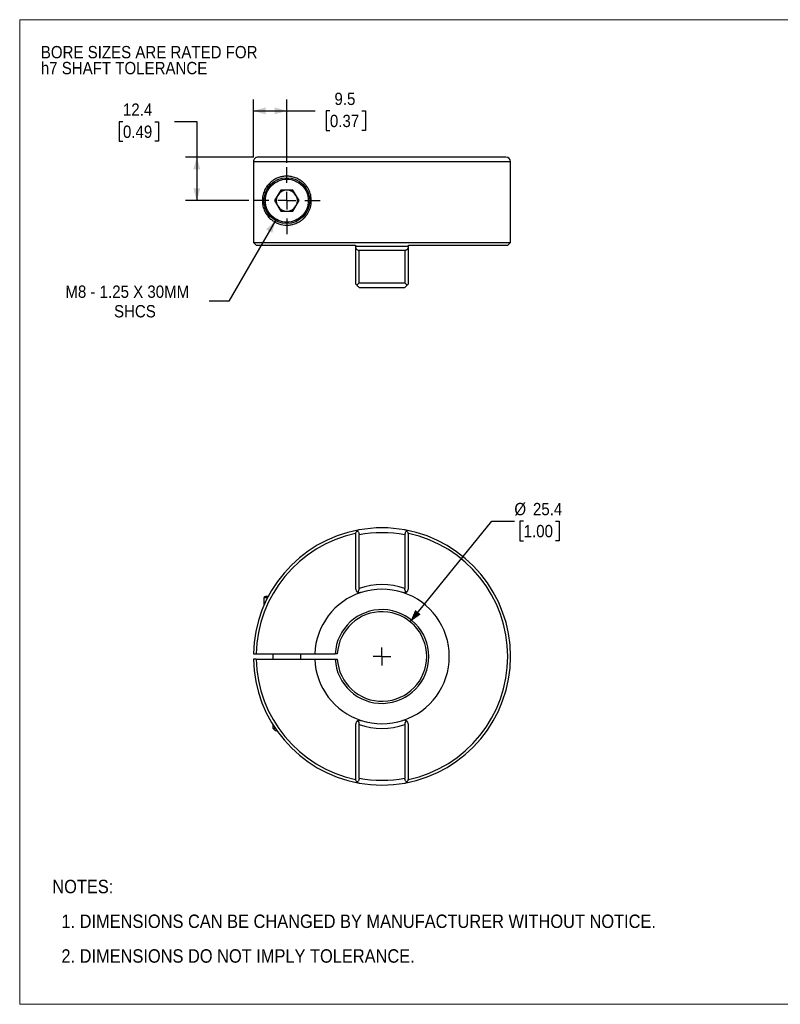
# Model space of a CAD drawing. Header units: millimetres. Extents: x 0 to 432, y 0 to 279.
# Tile 1 of 2: x 0 to 216, y 0 to 279. Entities that reach past the tile are written whole.
import ezdxf

# ---------------------------------------------------------------- set-up
doc = ezdxf.new("R2010")
doc.units = ezdxf.units.MM
doc.linetypes.add('SLD-Solid', pattern=[0])
doc.layers.add('SLD-0', color=7, linetype='SLD-Solid', lineweight=25)
doc.layers.add('TEXT', color=140, linetype='SLD-Solid', lineweight=25)
doc.styles.add('SLDTEXTSTYLE0', font='GOTHIC.TTF', dxfattribs={"width": 0.913})
doc.dimstyles.new('SLDDIMSTYLE0', dxfattribs={"dimtxt": 3.5, "dimasz": 3.5, "dimexe": 0, "dimexo": 0.0625, "dimgap": 0.875, "dimtad": 0, "dimtih": 1, "dimtoh": 1, "dimdec": 1, "dimrnd": 1e-09, "dimzin": 12, "dimdsep": 46, "dimtxsty": 'SLDTEXTSTYLE0', "dimsah": 1, "dimcen": 0, "dimadec": 0, "dimazin": 3, "dimtfac": 1, "dimtdec": 1, "dimtofl": 0, "dimtmove": 0, "dimatfit": 3, "dimfxl": 0, "dimfrac": 2, "dimtolj": 1, "dimtzin": 12, "dimarcsym": 0})
doc.dimstyles.new('SLDDIMSTYLE3', dxfattribs={"dimtxt": 3.5, "dimasz": 3.5, "dimexe": 0, "dimexo": 0.0625, "dimgap": 0.875, "dimtad": 0, "dimtih": 1, "dimtoh": 1, "dimdec": 1, "dimrnd": 1e-09, "dimzin": 12, "dimdsep": 46, "dimtxsty": 'SLDTEXTSTYLE0', "dimsah": 1, "dimcen": 0.09, "dimadec": 0, "dimazin": 3, "dimtfac": 1, "dimtdec": 1, "dimtofl": 0, "dimtmove": 0, "dimatfit": 3, "dimfxl": 0, "dimfrac": 2, "dimtolj": 1, "dimtzin": 12, "dimarcsym": 0})
doc.dimstyles.new('SLDDIMSTYLE4', dxfattribs={"dimtxt": 3.5, "dimasz": 3.5, "dimexe": 0, "dimexo": 0.0625, "dimgap": 0.875, "dimtad": 0, "dimtih": 1, "dimtoh": 1, "dimdec": 1, "dimrnd": 1e-09, "dimzin": 12, "dimdsep": 46, "dimtxsty": 'SLDTEXTSTYLE0', "dimsah": 1, "dimcen": 0, "dimadec": 0, "dimazin": 3, "dimtfac": 1, "dimtdec": 1, "dimtofl": 0, "dimtmove": 0, "dimatfit": 3, "dimfxl": 0, "dimfrac": 2, "dimtolj": 1, "dimtzin": 12, "dimarcsym": 0})

# ---------------------------------------------------------------- blocks, each defined once
blk = doc.blocks.new('Block2')
at = {"color": 7, "linetype": 'SLD-Solid', "lineweight": 18}
for p, q in [((0, 279.4), (431.8, 279.4)), ((0, 279.4), (0, 0)), ((431.8, 279.4), (431.8, 0)), ((0, 0), (431.8, 0))]:
    blk.add_line(p, q, dxfattribs=at)
blk = doc.blocks.new('SW_NOTE_0_2')
at = {"layer": 'SLD-0', "color": 0, "char_height": 3.5, "attachment_point": 1, "style": 'SLDTEXTSTYLE0'}
for s, insert in [('BORE SIZES ARE RATED FOR ', (0, 4.47)), ('h7 SHAFT TOLERANCE', (0, -0.05))]:
    blk.add_mtext(s, dxfattribs=dict(at, insert=insert))
blk = doc.blocks.new('SW_NOTE_0_3')
at = {"layer": 'TEXT', "color": 0, "char_height": 3.81, "attachment_point": 1, "style": 'SLDTEXTSTYLE0'}
for s, insert in [('NOTES:', (0, 4.87)), ('  1. DIMENSIONS CAN BE CHANGED BY MANUFACTURER WITHOUT NOTICE.', (0, -4.99)), ('  2. DIMENSIONS DO NOT IMPLY TOLERANCE.', (0, -14.84))]:
    blk.add_mtext(s, dxfattribs=dict(at, insert=insert))
blk = doc.blocks.new('_D')
at = {"layer": 'SLD-0'}
for p, q in [((110.84, 108.55), (134.06, 137.11)), ((134.06, 137.11), (140.41, 137.11)), ((143.05, 137.11), (141.98, 137.11)), ((141.98, 137.11), (141.98, 131.56)), ((152.1, 137.11), (153.17, 137.11)), ((153.17, 137.11), (153.17, 131.56)), ((141.98, 131.56), (143.05, 131.56)), ((153.17, 131.56), (152.1, 131.56))]:
    blk.add_line(p, q, dxfattribs=at)
blk.add_solid([(110.84, 108.55), (113.83, 110.64), (112.27, 111.9)], dxfattribs=at)
at = {"layer": 'SLD-0', "char_height": 3.5, "attachment_point": 1, "style": 'SLDTEXTSTYLE0'}
for s, insert in [('%%c', (140.41, 142.29)), ('25.4', (145.69, 142.29)), ('1.00', (143.05, 136.03))]:
    blk.add_mtext(s, dxfattribs=dict(at, insert=insert))
blk = doc.blocks.new('SW_CENTERMARKSYMBOL_0')
at = {"layer": 'SLD-0', "color": 0}
for q in [(-2.54, 0), (0, 2.54), (0, -2.54), (2.54, 0)]:
    blk.add_line((0, 0), q, dxfattribs=at)
blk = doc.blocks.new('_D_4')
at = {"layer": 'SLD-0'}
for p, q in [((29.31, 250.45), (28.24, 250.45)), ((28.24, 250.45), (28.24, 244.89)), ((38.36, 250.45), (39.43, 250.45)), ((39.43, 250.45), (39.43, 244.89)), ((43.92, 250.48), (50.27, 250.48)), ((50.27, 250.48), (50.27, 240.4)), ((28.24, 244.89), (29.31, 244.89)), ((39.43, 244.89), (38.36, 244.89)), ((66.37, 240.4), (47.09, 240.4)), ((50.27, 240.4), (50.27, 228.05)), ((65.07, 228.05), (47.09, 228.05))]:
    blk.add_line(p, q, dxfattribs=at)
for points in [[(50.27, 240.4), (49.27, 236.9), (51.27, 236.9)], [(50.27, 228.05), (51.27, 231.55), (49.27, 231.55)]]:
    blk.add_solid(points, dxfattribs=at)
at = {"layer": 'SLD-0', "char_height": 3.5, "attachment_point": 1, "style": 'SLDTEXTSTYLE0'}
for s, insert in [('12.4', (29.31, 255.63)), ('0.49', (29.31, 249.36))]:
    blk.add_mtext(s, dxfattribs=dict(at, insert=insert))
blk = doc.blocks.new('_D_5')
at = {"layer": 'SLD-0'}
for p, q in [((66.34, 240.37), (66.34, 256.71)), ((75.83, 238.81), (75.83, 256.71)), ((66.34, 253.53), (75.83, 253.53)), ((75.83, 253.53), (83.91, 253.53)), ((88.05, 253.51), (86.98, 253.51)), ((86.98, 253.51), (86.98, 247.95)), ((97.1, 253.51), (98.17, 253.51)), ((98.17, 253.51), (98.17, 247.95)), ((86.98, 247.95), (88.05, 247.95)), ((98.17, 247.95), (97.1, 247.95))]:
    blk.add_line(p, q, dxfattribs=at)
for points in [[(66.34, 253.53), (69.84, 252.53), (69.84, 254.53)], [(75.83, 253.53), (72.33, 254.53), (72.33, 252.53)]]:
    blk.add_solid(points, dxfattribs=at)
at = {"layer": 'SLD-0', "char_height": 3.5, "attachment_point": 1, "style": 'SLDTEXTSTYLE0'}
for s, insert in [('9.5', (89.34, 258.69)), ('0.37', (88.05, 252.42))]:
    blk.add_mtext(s, dxfattribs=dict(at, insert=insert))
blk = doc.blocks.new('_D_6')
at = {"layer": 'SLD-0'}
for p, q in [((72.58, 222.42), (59.35, 199.5)), ((59.35, 199.5), (53.79, 199.5))]:
    blk.add_line(p, q, dxfattribs=at)
blk.add_solid([(72.58, 222.42), (69.97, 219.89), (71.7, 218.89)], dxfattribs=at)
at = {"layer": 'SLD-0', "char_height": 3.5, "attachment_point": 1, "style": 'SLDTEXTSTYLE0'}
for s, insert in [('M8 - 1.25 X 30MM', (12.97, 203.97)), ('SHCS', (26.77, 198.42))]:
    blk.add_mtext(s, dxfattribs=dict(at, insert=insert))
blk = doc.blocks.new('SW_CENTERMARKSYMBOL_1')
at = {"layer": 'SLD-0', "color": 0}
for p, q in [((0, 5.08), (0, 9.49)), ((-5.08, 0), (-9.49, 0)), ((0, 0), (-2.54, 0)), ((0, 0), (0, 2.54)), ((0, 0), (0, -2.54)), ((0, 0), (2.54, 0)), ((5.08, 0), (9.49, 0)), ((0, -5.08), (0, -9.49))]:
    blk.add_line(p, q, dxfattribs=at)

msp = doc.modelspace()

# ---------------------------------------------------------------- linework, layer by layer
for p, q in [((66.34, 239.1), (66.34, 216.2)), ((139.33, 239.1), (66.34, 239.1)), ((139.33, 216.2), (139.33, 239.1)), ((74.1, 231.05), (72.37, 228.05)), ((77.56, 231.05), (74.1, 231.05)), ((79.3, 228.05), (77.56, 231.05)), ((72.37, 228.05), (74.1, 225.05)), ((77.56, 225.05), (79.3, 228.05)), ((74.1, 225.05), (77.56, 225.05)), ((66.34, 216.2), (139.33, 216.2)), ((66.34, 216.2), (67.14, 215.4)), ((67.14, 215.4), (95.33, 215.4)), ((95.33, 215.4), (95.33, 215.1)), ((110.33, 215.4), (138.53, 215.4)), ((110.33, 215.1), (110.33, 215.4)), ((138.53, 215.4), (139.33, 216.2)), ((95.33, 215.1), (110.33, 215.1)), ((95.33, 215.1), (95.33, 214.97)), ((95.33, 214.97), (95.33, 204.4)), ((96.32, 204.7), (96.32, 214)), ((96.32, 214), (109.35, 214)), ((109.35, 214), (109.35, 204.7)), ((110.33, 214.97), (110.33, 215.1)), ((110.33, 204.4), (110.33, 214.97)), ((95.71, 204.03), (95.33, 204.4)), ((96.32, 204.7), (109.35, 204.7)), ((109.96, 204.03), (110.33, 204.4)), ((95.33, 133.6), (95.33, 133.43)), ((95.33, 133.43), (95.33, 117.99)), ((96.33, 118.03), (96.33, 133.29)), ((109.33, 133.29), (109.33, 118.03)), ((110.33, 133.43), (110.33, 133.6)), ((110.33, 117.99), (110.33, 133.43)), ((69.33, 115.3), (69.33, 113.19)), ((70.33, 115.3), (69.33, 115.3)), ((66.34, 99.45), (67.14, 99.45)), ((67.14, 97.95), (66.34, 97.95)), ((67.14, 99.45), (83.75, 99.45)), ((67.14, 97.95), (83.75, 97.95)), ((71.83, 99.45), (71.83, 97.95)), ((79.83, 97.95), (79.83, 99.45)), ((83.75, 99.45), (89.55, 99.45)), ((83.75, 97.95), (89.55, 97.95)), ((90.16, 99.45), (89.55, 99.45)), ((89.55, 97.95), (90.16, 97.95)), ((71.83, 79.43), (71.83, 78.39)), ((71.83, 78.39), (72.52, 77.7)), ((71.83, 78.39), (72.51, 78.39)), ((95.33, 79.4), (95.33, 63.96)), ((96.33, 64.1), (96.33, 79.36)), ((109.33, 79.36), (109.33, 64.1)), ((110.33, 63.96), (110.33, 79.4)), ((72.52, 77.7), (72.98, 77.7)), ((95.33, 63.96), (95.33, 63.79)), ((110.33, 63.79), (110.33, 63.96))]:
    msp.add_line(p, q)
msp.add_circle((75.83, 228.05), 6.5)
for centre, radius, start, end in [((138.03, 239.1), 1.3, 0, 90), ((75.83, 228.05), 3, 150, 210), ((75.83, 228.05), 3, 90, 150), ((75.83, 228.05), 3, 30, 90), ((75.83, 228.05), 3, 330, 30), ((75.83, 228.05), 3, 210, 270), ((75.83, 228.05), 3, 270, 330), ((102.83, 98.7), 36.5, 100.2807, 178.8226), ((96.53, 133.43), 1.2, 133.4117, 180), ((102.83, 98.7), 36.5, 79.7193, 100.2807), ((102.83, 98.7), 36.5, 280.2807, 79.7193), ((109.13, 133.43), 1.2, 0, 46.5883), ((102.83, 98.7), 35.7, 102.1273, 178.7962), ((102.83, 98.7), 35.7, 282.1273, 77.8727), ((96.53, 117.99), 1.2, 180, 241.664), ((102.83, 98.7), 19.1, 71.92, 108.08), ((109.13, 117.99), 1.2, 298.336, 0), ((69.73, 115.3), 0.4, 90, 180), ((102.83, 98.7), 19.1, 108.08, 177.7496), ((102.83, 98.7), 19.1, 288.08, 71.92), ((102.83, 98.7), 13.3, 183.2327, 176.7673), ((102.83, 98.7), 12.7, 183.3856, 176.6144), ((102.83, 98.7), 36.5, 181.1774, 259.7193), ((102.83, 98.7), 35.7, 181.2038, 257.8727), ((102.83, 98.7), 19.1, 182.2504, 251.92), ((96.53, 79.4), 1.2, 118.336, 180), ((102.83, 98.7), 19.1, 251.92, 288.08), ((109.13, 79.4), 1.2, 0, 61.664), ((96.53, 63.96), 1.2, 180, 226.5883), ((102.83, 98.7), 36.5, 259.7193, 280.2807), ((109.13, 63.96), 1.2, 313.4117, 360)]:
    msp.add_arc(centre, radius, start, end)
for points, knots in [([(67.64, 240.4), (67.47, 240.4), (67.3, 240.37), (67.06, 240.27), (66.99, 240.23), (66.85, 240.14), (66.78, 240.08), (66.6, 239.9), (66.5, 239.76), (66.38, 239.45), (66.34, 239.28), (66.34, 239.1)], [0, 0, 0, 0, 0.25, 0.25, 0.375, 0.375, 0.5, 0.5, 0.75, 0.75, 1, 1, 1, 1]), ([(138.03, 240.4), (138.03, 240.4), (134.38, 240.4), (121.34, 240.4), (112.48, 240.4), (93.94, 240.4), (85, 240.4), (71.68, 240.4), (67.84, 240.4), (67.64, 240.4)], [0, 0, 0, 0, 0.25, 0.25, 0.5, 0.5, 0.75, 0.75, 1, 1, 1, 1]), ([(75.83, 221.1), (75.02, 221.1), (74.28, 221.24), (73.23, 221.6), (72.9, 221.74), (72.26, 222.08), (71.95, 222.28), (71.38, 222.71), (71.11, 222.94), (70.59, 223.47), (70.35, 223.76), (70.02, 224.24), (69.91, 224.41), (69.71, 224.77), (69.61, 224.95), (69.43, 225.35), (69.34, 225.56), (69.19, 226.01), (69.12, 226.25), (69.03, 226.64), (69, 226.77), (68.95, 227.05), (68.94, 227.19), (68.91, 227.48), (68.89, 227.63), (68.88, 227.92), (68.88, 228.08), (68.89, 228.38), (68.9, 228.53), (68.92, 228.82), (68.94, 228.97), (69.01, 229.39), (69.06, 229.65), (69.2, 230.14), (69.27, 230.37), (69.44, 230.79), (69.53, 231), (69.82, 231.57), (70.04, 231.91), (70.5, 232.53), (70.75, 232.8), (71.27, 233.31), (71.55, 233.54), (72.15, 233.96), (72.46, 234.14), (73.11, 234.46), (73.45, 234.59), (74.16, 234.81), (74.53, 234.89), (75.1, 234.97), (75.29, 234.99), (75.69, 235), (75.89, 235.01), (76.51, 234.98), (76.92, 234.93), (77.56, 234.79), (77.77, 234.73), (78.2, 234.59), (78.41, 234.51), (79.05, 234.23), (79.47, 233.99), (80.09, 233.56), (80.29, 233.39), (80.68, 233.05), (80.86, 232.86), (81.22, 232.46), (81.39, 232.24), (81.7, 231.78), (81.85, 231.54), (82.25, 230.78), (82.46, 230.24), (82.73, 229.07), (82.8, 228.48), (82.77, 227.57), (82.75, 227.27), (82.65, 226.68), (82.59, 226.39), (82.42, 225.82), (82.32, 225.54), (82.09, 225.01), (81.96, 224.76), (81.67, 224.27), (81.51, 224.04), (81.17, 223.6), (81, 223.39), (80.63, 223.01), (80.43, 222.84), (80.03, 222.51), (79.83, 222.36), (79.21, 221.96), (78.78, 221.75), (78.14, 221.49), (77.93, 221.42), (77.5, 221.3), (77.29, 221.25), (76.86, 221.18), (76.66, 221.15), (76.24, 221.11), (76.03, 221.1), (75.83, 221.1)], [0, 0, 0, 0, 0.0625, 0.0625, 0.09375, 0.09375, 0.125, 0.125, 0.15625, 0.15625, 0.1875, 0.1875, 0.203125, 0.203125, 0.21875, 0.21875, 0.234375, 0.234375, 0.25, 0.25, 0.257812, 0.257812, 0.265625, 0.265625, 0.273437, 0.273437, 0.28125, 0.28125, 0.289062, 0.289062, 0.296875, 0.296875, 0.3125, 0.3125, 0.328125, 0.328125, 0.34375, 0.34375, 0.375, 0.375, 0.40625, 0.40625, 0.4375, 0.4375, 0.46875, 0.46875, 0.5, 0.5, 0.53125, 0.53125, 0.546875, 0.546875, 0.5625, 0.5625, 0.59375, 0.59375, 0.609375, 0.609375, 0.625, 0.625, 0.65625, 0.65625, 0.671875, 0.671875, 0.6875, 0.6875, 0.703125, 0.703125, 0.71875, 0.71875, 0.75, 0.75, 0.78125, 0.78125, 0.796875, 0.796875, 0.8125, 0.8125, 0.828125, 0.828125, 0.84375, 0.84375, 0.859375, 0.859375, 0.875, 0.875, 0.890625, 0.890625, 0.90625, 0.90625, 0.9375, 0.9375, 0.953125, 0.953125, 0.96875, 0.96875, 0.984375, 0.984375, 1, 1, 1, 1]), ([(75.83, 221.95), (74.22, 221.95), (72.66, 222.6), (70.38, 224.88), (69.73, 226.44), (69.73, 229.67), (70.38, 231.22), (72.66, 233.51), (74.22, 234.15), (75.83, 234.15)], [0, 0, 0, 0, 0.25, 0.25, 0.5, 0.5, 0.75, 0.75, 1, 1, 1, 1]), ([(75.83, 234.15), (77.45, 234.15), (79, 233.51), (81.29, 231.22), (81.93, 229.67), (81.93, 226.44), (81.29, 224.88), (79, 222.6), (77.45, 221.95), (75.83, 221.95)], [0, 0, 0, 0, 0.25, 0.25, 0.5, 0.5, 0.75, 0.75, 1, 1, 1, 1]), ([(95.33, 214.97), (95.33, 214.85), (95.35, 214.74), (95.42, 214.53), (95.48, 214.42), (95.64, 214.24), (95.74, 214.16), (96, 214.04), (96.15, 214), (96.32, 214)], [0, 0, 0, 0, 0.25, 0.25, 0.5, 0.5, 0.75, 0.75, 1, 1, 1, 1]), ([(109.35, 214), (109.43, 214), (109.51, 214.01), (109.66, 214.04), (109.73, 214.07), (109.86, 214.13), (109.92, 214.16), (110.02, 214.24), (110.07, 214.28), (110.19, 214.42), (110.24, 214.52), (110.32, 214.74), (110.33, 214.85), (110.33, 214.97)], [0, 0, 0, 0, 0.125, 0.125, 0.25, 0.25, 0.375, 0.375, 0.5, 0.5, 0.75, 0.75, 1, 1, 1, 1]), ([(96.32, 204.7), (96.28, 204.67), (96.22, 204.6), (96.13, 204.51), (96.06, 204.43), (95.96, 204.32), (95.84, 204.19), (95.75, 204.08), (95.71, 204.03)], [0, 0, 0, 0, 0.157265, 0.29322, 0.407862, 0.501197, 0.767607, 1, 1, 1, 1]), ([(95.71, 204.03), (95.79, 203.95), (95.87, 203.87), (96.02, 203.72), (96.08, 203.65), (96.2, 203.53), (96.25, 203.49), (96.32, 203.42), (96.33, 203.4), (96.33, 203.4)], [0, 0, 0, 0, 0.25, 0.25, 0.5, 0.5, 0.75, 0.75, 1, 1, 1, 1]), ([(109.96, 204.03), (109.88, 203.95), (109.8, 203.87), (109.65, 203.72), (109.58, 203.65), (109.46, 203.53), (109.42, 203.49), (109.35, 203.42), (109.33, 203.4), (109.33, 203.4)], [0, 0, 0, 0, 0.25, 0.25, 0.5, 0.5, 0.75, 0.75, 1, 1, 1, 1]), ([(109.96, 204.03), (109.94, 204.05), (109.9, 204.1), (109.83, 204.18), (109.75, 204.27), (109.66, 204.37), (109.52, 204.52), (109.41, 204.64), (109.35, 204.7)], [0, 0, 0, 0, 0.11199, 0.232465, 0.361461, 0.499008, 0.706891, 1, 1, 1, 1]), ([(96.32, 134.61), (96.28, 134.6), (96.22, 134.59), (96.13, 134.56), (96.06, 134.53), (95.96, 134.49), (95.84, 134.42), (95.75, 134.34), (95.71, 134.3)], [0, 0, 0, 0, 0.157265, 0.29322, 0.407862, 0.501197, 0.767607, 1, 1, 1, 1]), ([(95.71, 134.3), (95.79, 134.27), (95.87, 134.22), (96.02, 134.1), (96.08, 134.03), (96.2, 133.85), (96.25, 133.75), (96.32, 133.53), (96.33, 133.41), (96.33, 133.29)], [0, 0, 0, 0, 0.25, 0.25, 0.5, 0.5, 0.75, 0.75, 1, 1, 1, 1]), ([(109.96, 134.3), (109.88, 134.27), (109.8, 134.22), (109.65, 134.1), (109.58, 134.03), (109.46, 133.85), (109.42, 133.75), (109.35, 133.53), (109.33, 133.41), (109.33, 133.29)], [0, 0, 0, 0, 0.25, 0.25, 0.5, 0.5, 0.75, 0.75, 1, 1, 1, 1]), ([(109.96, 134.3), (109.94, 134.32), (109.9, 134.36), (109.83, 134.41), (109.75, 134.46), (109.66, 134.51), (109.52, 134.57), (109.41, 134.59), (109.35, 134.61)], [0, 0, 0, 0, 0.11199, 0.232465, 0.361461, 0.499008, 0.706891, 1, 1, 1, 1]), ([(96.33, 118.03), (96.33, 117.93), (96.32, 117.83), (96.28, 117.63), (96.25, 117.53), (96.15, 117.25), (96.07, 117.09), (95.96, 116.94)], [0, 0, 0, 0, 0.25, 0.25, 0.5, 0.5, 1, 1, 1, 1]), ([(109.7, 116.94), (109.6, 117.09), (109.51, 117.25), (109.38, 117.62), (109.33, 117.82), (109.33, 118.03)], [0, 0, 0, 0, 0.5, 0.5, 1, 1, 1, 1]), ([(70.55, 115.7), (70.51, 115.7), (70.35, 115.7), (70.08, 115.7), (69.79, 115.7), (69.75, 115.7), (69.73, 115.7)], [0, 0, 0, 0, 0.084195, 0.277998, 0.649497, 1, 1, 1, 1]), ([(96.91, 116.85), (96.87, 116.84), (96.81, 116.82), (96.72, 116.81), (96.64, 116.8), (96.57, 116.79), (96.51, 116.79), (96.41, 116.8), (96.27, 116.82), (96.11, 116.86), (96.01, 116.91), (95.96, 116.94)], [0, 0, 0, 0, 0.1073303, 0.2050378, 0.2931237, 0.3715901, 0.4404397, 0.4996774, 0.6842477, 0.8508949, 1, 1, 1, 1]), ([(109.7, 116.94), (109.67, 116.92), (109.62, 116.89), (109.53, 116.86), (109.43, 116.83), (109.33, 116.81), (109.19, 116.79), (109, 116.79), (108.85, 116.83), (108.76, 116.85)], [0, 0, 0, 0, 0.087426, 0.181107, 0.281143, 0.387617, 0.500595, 0.707059, 1, 1, 1, 1]), ([(95.96, 80.45), (95.99, 80.47), (96.05, 80.5), (96.14, 80.53), (96.24, 80.56), (96.34, 80.58), (96.48, 80.6), (96.67, 80.6), (96.82, 80.56), (96.91, 80.54)], [0, 0, 0, 0, 0.087426, 0.181107, 0.281143, 0.387617, 0.500595, 0.707059, 1, 1, 1, 1]), ([(95.96, 80.45), (96.07, 80.3), (96.15, 80.14), (96.29, 79.77), (96.33, 79.57), (96.33, 79.36)], [0, 0, 0, 0, 0.5, 0.5, 1, 1, 1, 1]), ([(109.7, 80.45), (109.67, 80.47), (109.62, 80.5), (109.53, 80.53), (109.43, 80.56), (109.33, 80.58), (109.19, 80.6), (109, 80.6), (108.85, 80.56), (108.76, 80.54)], [0, 0, 0, 0, 0.0878022, 0.1816804, 0.2817246, 0.3880083, 0.5005952, 0.7072409, 1, 1, 1, 1]), ([(109.7, 80.45), (109.6, 80.3), (109.51, 80.14), (109.38, 79.77), (109.33, 79.57), (109.33, 79.36)], [0, 0, 0, 0, 0.5, 0.5, 1, 1, 1, 1]), ([(96.33, 64.1), (96.33, 63.98), (96.32, 63.86), (96.25, 63.64), (96.2, 63.54), (96.08, 63.36), (96.02, 63.29), (95.87, 63.17), (95.79, 63.12), (95.71, 63.09)], [0, 0, 0, 0, 0.25, 0.25, 0.5, 0.5, 0.75, 0.75, 1, 1, 1, 1]), ([(95.71, 63.09), (95.73, 63.07), (95.77, 63.03), (95.84, 62.98), (95.91, 62.93), (96.01, 62.88), (96.14, 62.82), (96.25, 62.8), (96.32, 62.78)], [0, 0, 0, 0, 0.1119905, 0.2324648, 0.3614611, 0.4990081, 0.7068907, 1, 1, 1, 1]), ([(109.96, 63.09), (109.88, 63.12), (109.8, 63.17), (109.65, 63.29), (109.58, 63.36), (109.46, 63.54), (109.42, 63.64), (109.35, 63.86), (109.33, 63.98), (109.33, 64.1)], [0, 0, 0, 0, 0.25, 0.25, 0.5, 0.5, 0.75, 0.75, 1, 1, 1, 1]), ([(109.35, 62.78), (109.38, 62.79), (109.45, 62.8), (109.53, 62.83), (109.61, 62.86), (109.71, 62.91), (109.82, 62.97), (109.92, 63.05), (109.96, 63.09)], [0, 0, 0, 0, 0.157265, 0.29322, 0.407863, 0.501197, 0.767607, 1, 1, 1, 1])]:
    msp.add_open_spline(points, degree=3, knots=knots)
for points in [[(96.33, 203.4), (100.63, 203.4), (105.04, 203.4), (109.33, 203.4)], [(96.33, 133.29), (100.63, 134.1), (105.04, 134.1), (109.33, 133.29)], [(109.33, 118.03), (105.12, 119.45), (100.55, 119.45), (96.33, 118.03)], [(96.33, 79.36), (100.55, 77.94), (105.12, 77.94), (109.33, 79.36)], [(109.33, 64.1), (105.04, 63.29), (100.63, 63.29), (96.33, 64.1)]]:
    msp.add_open_spline(points, degree=3)

# ---------------------------------------------------------------- block references
at = {"color": 7, "linetype": 'Continuous'}
msp.add_blockref('Block2', (0, 0), dxfattribs=at)
at = {"layer": 'SLD-0'}
for name, p in [('SW_NOTE_0_2', (6, 267.47)), ('SW_CENTERMARKSYMBOL_1', (75.83, 228.05)), ('SW_CENTERMARKSYMBOL_0', (102.83, 98.7))]:
    msp.add_blockref(name, p, dxfattribs=at)
at = {"layer": 'TEXT'}
msp.add_blockref('SW_NOTE_0_3', (9.26, 30.46), dxfattribs=at)

# ---------------------------------------------------------------- dimensions: what is measured, and where the dimension line sits
at = {"layer": 'SLD-0'}
dim = msp.add_linear_dim(base=(75.83, 253.53), p1=(66.34, 239.1), p2=(75.83, 237.54), dimstyle='SLDDIMSTYLE3', dxfattribs=at)
dim.commit()
dim.dimension.update_dxf_attribs({"geometry": '_D_5', "text_midpoint": (92.58, 253.53), "dimtype": 160})
dim = msp.add_linear_dim(base=(50.26723842, 228.05362206), p1=(67.64086993, 240.40362206), p2=(66.34287897, 228.05362206), angle=90, dimstyle='SLDDIMSTYLE3', dxfattribs=at)
dim.commit()
dim.dimension.update_dxf_attribs({"geometry": '_D_4', "text_midpoint": (50.26723842, 250.47696891), "dimtype": 160})
dim = msp.add_diameter_dim_2p(p1=(79.08, 233.68), p2=(72.58, 222.42), text='M8 - 1.25 X 30MM\\PSHCS', dimstyle='SLDDIMSTYLE4', override={"dimpost": '<>'}, dxfattribs=at)
dim.commit()
dim.dimension.update_dxf_attribs({"geometry": '_D_6', "text_midpoint": (32.59, 199.5), "dimtype": 163})
dim = msp.add_diameter_dim_2p(p1=(94.82, 88.84), p2=(110.84, 108.55), dimstyle='SLDDIMSTYLE0', dxfattribs=at)
dim.commit()
dim.dimension.update_dxf_attribs({"geometry": '_D', "text_midpoint": (147.57, 137.11), "dimtype": 163})

doc.saveas('drawing.dxf')
